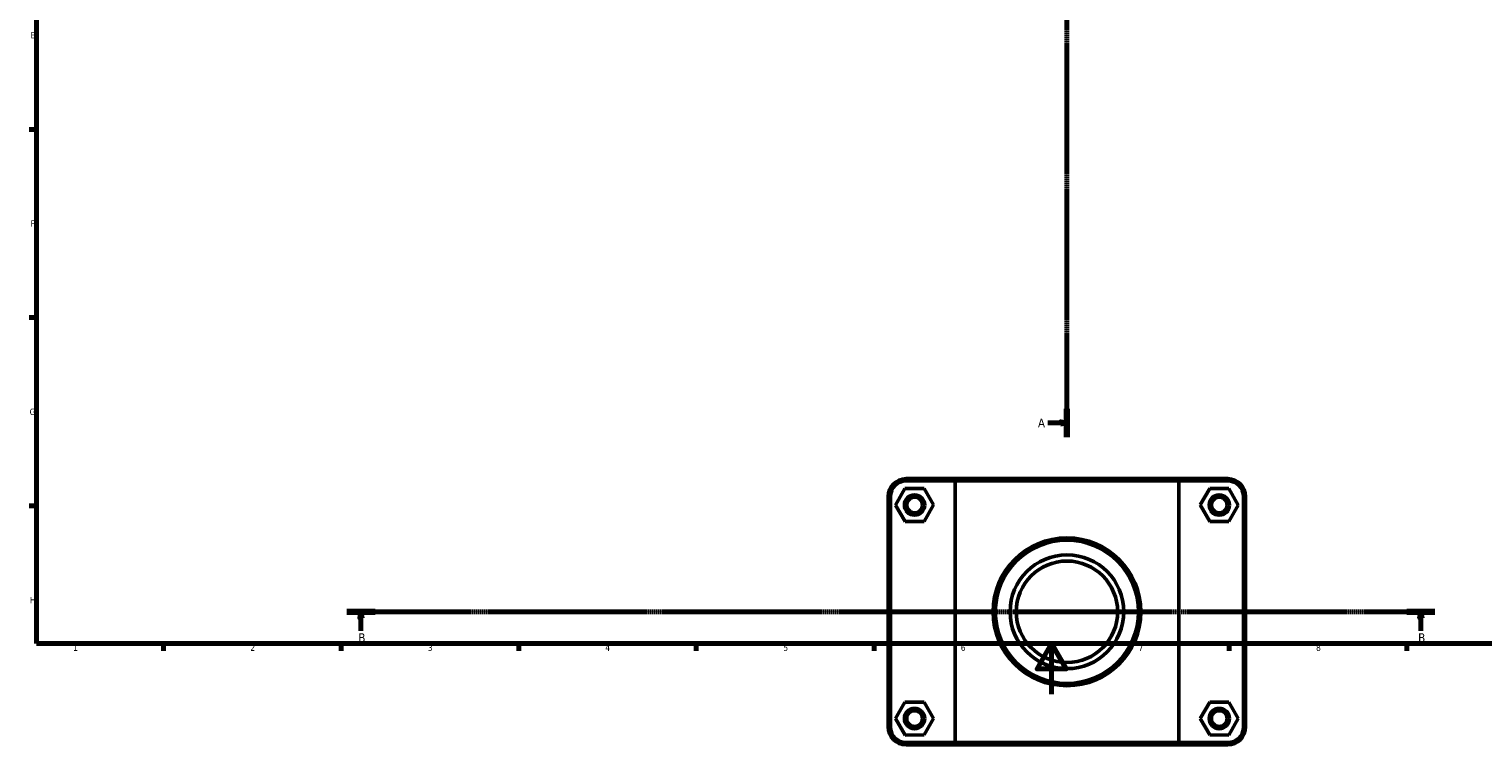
# Model space of a CAD drawing. Header units: millimetres. Extents: x 0 to 1126, y -20 to 1083.
# Tile 1 of 6: x 17 to 591, y -20 to 262. Entities that reach past the tile are written whole.
import ezdxf

# ---------------------------------------------------------------- set-up
doc = ezdxf.new("R2010")
doc.units = ezdxf.units.MM
doc.linetypes.add('CHAIN', pattern=[0.7087, 0.4724, -0.0591, 0.1181, -0.0591])
for name, color, linetype, lineweight in [('Border (ISO)', 7, 'Continuous', 70), ('Section Line (ISO)', 7, 'CHAIN', 70), ('Visible (ISO)', 7, 'Continuous', 50), ('Visible Narrow (ISO)', 7, 'Continuous', 35)]:
    doc.layers.add(name, color=color, linetype=linetype, lineweight=lineweight)
doc.styles.add('Label Text (ISO)', font='tahoma.ttf')
doc.styles.add('Note Text (ISO)', font='tahoma.ttf')

# ---------------------------------------------------------------- blocks, each defined once
blk = doc.blocks.new('Borders Default Border')
at = {"layer": 'Border (ISO)'}
for p, q in [((20, 222.75), (17.1, 222.75)), ((20, 148.5), (17.1, 148.5)), ((20, 74.25), (17.1, 74.25)), ((70.08, 20), (70.08, 17.1)), ((140.17, 20), (140.17, 17.1)), ((210.25, 20), (210.25, 17.1)), ((280.33, 20), (280.33, 17.1)), ((350.42, 20), (350.42, 17.1)), ((490.58, 20), (490.58, 17.1)), ((560.67, 20), (560.67, 17.1))]:
    blk.add_line(p, q, dxfattribs=at)
at = {"layer": 'Border (ISO)', "flags": 128}
for points in [[(20, 20), (20, 574), (821, 574), (821, 20), (20, 20)], [(420.5, 0), (420.5, 20), (414.73, 10), (426.27, 10), (420.5, 20)]]:
    blk.add_lwpolyline(points, dxfattribs=at)
at = {"layer": 'Border (ISO)', "color": 232, "true_color": 0xca0064, "char_height": 2.5, "attachment_point": 7, "style": 'Note Text (ISO)'}
for s, insert in [('E', (17.64, 258.63)), ('F', (17.7, 184.38)), ('G', (17.31, 110.08)), ('H', (17.44, 35.88)), ('1', (34.48, 17.1)), ('2', (104.37, 17.1)), ('3', (174.43, 17.05)), ('4', (244.42, 17.1)), ('5', (314.64, 17.05)), ('6', (384.66, 17.05)), ('7', (454.77, 17.1)), ('8', (524.81, 17.04))]:
    blk.add_mtext(s, dxfattribs=dict(at, insert=insert))
blk = doc.blocks.new('2dTransSection0')
at = {"layer": 'Section Line (ISO)', "linetype": 'CHAIN'}
blk.add_line((426.53, 431.67), (426.53, 101.36), dxfattribs=at)
at = {"layer": 'Section Line (ISO)', "linetype": 'Continuous', "lineweight": 140}
for p, q in [((426.53, 431.67), (426.53, 420.48)), ((426.53, 112.56), (426.53, 101.36))]:
    blk.add_line(p, q, dxfattribs=at)
at = {"layer": 'Section Line (ISO)', "linetype": 'Continuous'}
for p, q in [((419.03, 426.08), (424.03, 426.08)), ((426.53, 426.08), (424.03, 426.58)), ((424.03, 426.58), (424.03, 425.58)), ((424.03, 426.08), (426.53, 426.08)), ((424.03, 425.58), (426.53, 426.08)), ((419.03, 106.96), (424.03, 106.96)), ((426.53, 106.96), (424.03, 107.46)), ((424.03, 107.46), (424.03, 106.46)), ((424.03, 106.96), (426.53, 106.96)), ((424.03, 106.46), (426.53, 106.96))]:
    blk.add_line(p, q, dxfattribs=at)
at = {"layer": 'Section Line (ISO)', "linetype": 'Continuous', "flags": 128}
for points in [[(424.03, 425.58), (426.53, 426.08), (424.03, 426.58), (424.03, 425.58)], [(424.03, 106.46), (426.53, 106.96), (424.03, 107.46), (424.03, 106.46)]]:
    blk.add_lwpolyline(points, dxfattribs=at)
at = {"layer": 'Section Line (ISO)'}
for points in [[(424.03, 425.58), (426.53, 426.08), (424.03, 426.58), (424.03, 425.58)], [(424.03, 106.46), (426.53, 106.96), (424.03, 107.46), (424.03, 106.46)]]:
    blk.add_solid(points, dxfattribs=at)
at = {"layer": 'Section Line (ISO)', "char_height": 3.5, "attachment_point": 7, "style": 'Label Text (ISO)'}
for insert in [(415.08, 424.33), (415.08, 105.21)]:
    blk.add_mtext('A', dxfattribs=dict(at, insert=insert))
blk = doc.blocks.new('2dTransSection1')
at = {"layer": 'Section Line (ISO)', "linetype": 'CHAIN'}
blk.add_line((571.7, 32.51), (142.45, 32.51), dxfattribs=at)
at = {"layer": 'Section Line (ISO)', "linetype": 'Continuous', "lineweight": 140}
for p, q in [((153.58, 32.51), (142.45, 32.51)), ((571.7, 32.51), (560.58, 32.51))]:
    blk.add_line(p, q, dxfattribs=at)
at = {"layer": 'Section Line (ISO)', "linetype": 'Continuous'}
for p, q in [((148.02, 32.51), (147.52, 30.01)), ((147.52, 30.01), (148.52, 30.01)), ((148.02, 30.01), (148.02, 32.51)), ((148.52, 30.01), (148.02, 32.51)), ((148.02, 25.03), (148.02, 30.01)), ((566.14, 32.51), (565.64, 30.01)), ((565.64, 30.01), (566.64, 30.01)), ((566.14, 30.01), (566.14, 32.51)), ((566.64, 30.01), (566.14, 32.51)), ((566.14, 25.03), (566.14, 30.01))]:
    blk.add_line(p, q, dxfattribs=at)
at = {"layer": 'Section Line (ISO)', "linetype": 'Continuous', "flags": 128}
for points in [[(148.52, 30.01), (148.02, 32.51), (147.52, 30.01), (148.52, 30.01)], [(566.64, 30.01), (566.14, 32.51), (565.64, 30.01), (566.64, 30.01)]]:
    blk.add_lwpolyline(points, dxfattribs=at)
at = {"layer": 'Section Line (ISO)'}
for points in [[(148.52, 30.01), (148.02, 32.51), (147.52, 30.01), (148.52, 30.01)], [(566.64, 30.01), (566.14, 32.51), (565.64, 30.01), (566.64, 30.01)]]:
    blk.add_solid(points, dxfattribs=at)
at = {"layer": 'Section Line (ISO)', "char_height": 3.5, "attachment_point": 7, "style": 'Label Text (ISO)'}
for insert in [(146.95, 20.51), (565.07, 20.51)]:
    blk.add_mtext('B', dxfattribs=dict(at, insert=insert))

msp = doc.modelspace()

# ---------------------------------------------------------------- linework, layer by layer
at = {"layer": 'Visible (ISO)'}
for p, q in [((362.644, 81.09), (358.926, 74.57)), ((370.149, 81.13), (362.644, 81.09)), ((382.995, 85.01), (363.081, 85.01)), ((363.081, 84.11), (382.44, 84.11)), ((373.937, 74.651), (370.149, 81.13)), ((470.622, 84.11), (382.44, 84.11)), ((382.44, 84.11), (382.44, -19.09)), ((382.995, 85.01), (470.067, 85.01)), ((489.981, 85.01), (470.067, 85.01)), ((470.622, 84.11), (489.981, 84.11)), ((470.622, -19.09), (470.622, 84.11)), ((479.126, 74.651), (482.913, 81.13)), ((482.913, 81.13), (490.419, 81.09)), ((490.419, 81.09), (494.137, 74.57)), ((356.031, 77.96), (356.031, -12.94)), ((356.931, -12.94), (356.931, 77.96)), ((358.926, 74.57), (362.713, 68.09)), ((370.219, 68.131), (373.937, 74.651)), ((482.844, 68.131), (479.126, 74.651)), ((494.137, 74.57), (490.349, 68.09)), ((496.131, 77.96), (496.131, -12.94)), ((497.031, -12.94), (497.031, 77.96)), ((362.713, 68.09), (370.219, 68.131)), ((490.349, 68.09), (482.844, 68.131)), ((362.644, -3.11), (358.926, -9.63)), ((370.149, -3.07), (362.644, -3.11)), ((373.937, -9.549), (370.149, -3.07)), ((479.126, -9.549), (482.913, -3.07)), ((482.913, -3.07), (490.419, -3.11)), ((490.419, -3.11), (494.137, -9.63)), ((358.926, -9.63), (362.713, -16.11)), ((370.219, -16.069), (373.937, -9.549)), ((482.844, -16.069), (479.126, -9.549)), ((494.137, -9.63), (490.349, -16.11)), ((362.713, -16.11), (370.219, -16.069)), ((490.349, -16.11), (482.844, -16.069)), ((382.44, -19.09), (363.081, -19.09)), ((363.081, -19.99), (382.995, -19.99)), ((382.44, -19.09), (470.622, -19.09)), ((470.067, -19.99), (382.995, -19.99)), ((470.067, -19.99), (489.981, -19.99)), ((489.981, -19.09), (470.622, -19.09))]:
    msp.add_line(p, q, dxfattribs=at)
for centre, radius in [((366.431, 74.61), 4), ((366.431, 74.61), 3.1), ((486.631, 74.61), 4), ((486.631, 74.61), 3.1), ((426.531, 32.51), 29.149), ((426.531, 32.51), 28.249), ((426.531, 32.51), 22.422), ((426.531, 32.51), 20), ((366.431, -9.59), 4), ((486.631, -9.59), 4), ((366.431, -9.59), 3.1), ((486.631, -9.59), 3.1)]:
    msp.add_circle(centre, radius, dxfattribs=at)
for centre, radius, start, end in [((363.081, 77.96), 7.05, 90, 180), ((363.081, 77.96), 6.15, 90, 180), ((489.981, 77.96), 7.05, 0, 90), ((489.981, 77.96), 6.15, 0, 90), ((363.081, -12.94), 7.05, 180, 270), ((363.081, -12.94), 6.15, 180, 270), ((489.981, -12.94), 7.05, 270, 0), ((489.981, -12.94), 6.15, 270, 0)]:
    msp.add_arc(centre, radius, start, end, dxfattribs=at)
for points in [[(382.995, 85.01), (382.809, 84.711), (382.624, 84.411), (382.44, 84.11)], [(470.067, 85.01), (470.253, 84.711), (470.438, 84.411), (470.622, 84.11)], [(382.995, -19.99), (382.809, -19.69), (382.624, -19.39), (382.44, -19.09)], [(470.067, -19.99), (470.253, -19.69), (470.438, -19.39), (470.622, -19.09)]]:
    msp.add_open_spline(points, degree=3, dxfattribs=at)
at = {"layer": 'Visible Narrow (ISO)'}
for p, q in [((363.081, 84.155), (363.081, 84.965)), ((489.981, 84.155), (489.981, 84.965)), ((356.886, 77.96), (356.076, 77.96)), ((496.176, 77.96), (496.986, 77.96)), ((356.886, -12.94), (356.076, -12.94)), ((496.176, -12.94), (496.986, -12.94)), ((363.081, -19.135), (363.081, -19.945)), ((489.981, -19.135), (489.981, -19.945))]:
    msp.add_line(p, q, dxfattribs=at)

# ---------------------------------------------------------------- block references
msp.add_blockref('Borders Default Border', (0, 0))
at = {"layer": 'Section Line (ISO)'}
for name in ['2dTransSection0', '2dTransSection1']:
    msp.add_blockref(name, (0, 0), dxfattribs=at)

doc.saveas('drawing.dxf')
